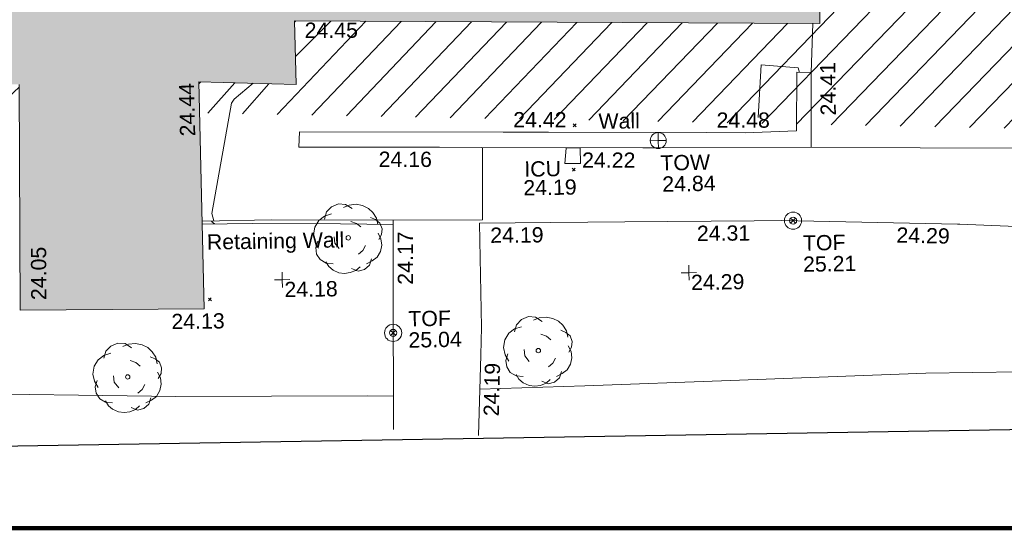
# Model space of a CAD drawing. Header units: millimetres. Extents: x -290717 to 520720, y -103372 to 287762.
# Tile 40 of 256: x -137254 to -113045, y -73821 to -61326. Entities that reach past the tile are written whole.
import ezdxf

# ---------------------------------------------------------------- set-up
doc = ezdxf.new("R2010")
doc.units = ezdxf.units.MM
doc.linetypes.add('IMPORT-UG_ELEC_STREET LIGHTING_QLB2 _2_', pattern=[2700, 1500, -300.0000000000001, 0, -250, 150, -300.0000000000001, 0, -200])
for name, color, linetype, lineweight, true_color in [('00__TOPO__TOP_OF_FENCE_SYMBOL', 7, 'Continuous', 9, 0x666666), ('00_TOPO_TOP_OF_WALL', 7, 'Continuous', 9, 0x666666), ('00_TOPO_TREE', 7, 'Continuous', 9, 0x666666), ('00_UAV_BUILDING_OUTLINE', 5, 'Continuous', 9, 0x0000ff), ('00_UAV_FENCE', 7, 'Continuous', 9, 0x264c2f), ('00_UAV_FOOTPATH', 7, 'Continuous', 9, 0xa50000), ('00_UAV_FORM_LINES', 7, 'Continuous', 9, 0x666666), ('00_UAV_LEVEL_SPOT', 7, 'Continuous', 9, 0x666666), ('00_UAV_SERV_IC', 5, 'Continuous', 9, 0x0000ff), ('00_UAV_TOP_OF_FENCE', 6, 'Continuous', 9, 0xff00ff), ('00_UAV_TOP_OF_WALL', 7, 'Continuous', 9, 0x666666), ('00_UAV_WALL', 7, 'Continuous', 9, 0x7c00a5), ('00_UAV_WALL_RETAINING', 7, 'Continuous', 9, 0x7c00a5), ('01_DTM_CONTOUR_MNR', 7, 'Continuous', 9, 0xa5a552), ('12333-PUM-2D-U-0001-C01 - Rev2_REVIT IMPORT_dwg', 7, 'Continuous', 9, 0x767676), ('A_RHA_Line', 7, 'Continuous', 9, 0x00a600), ('HATCHING', 4, 'Continuous', 9, 0x00ffff), ('PUM-SURVEY BOUNDARY_EXTENT', 190, 'Continuous', 25, 0x7f00ff)]:
    doc.layers.add(name, color=color, linetype=linetype, lineweight=lineweight, true_color=true_color)
for name, color, linetype, lineweight in [('00_UAV_SURFACE', 7, 'Continuous', 9), ('A_RHA_Detail', 7, 'Continuous', 9), ('GEN-TEXT', 7, 'Continuous', 9)]:
    doc.layers.add(name, color=color, linetype=linetype, lineweight=lineweight)
doc.styles.add('Swis721 Lt BT_2', font='swissl.ttf', dxfattribs={"height": 375})

# ---------------------------------------------------------------- blocks, each defined once
blk = doc.blocks.new('12333-PUM-2D-U-0001-C01 - Rev2_REVIT IMPORT_dwg_MSL_Node_LineworkTOF-2077248-Site Location Plan Existing')
at = {"layer": '00__TOPO__TOP_OF_FENCE_SYMBOL', "color": 254, "true_color": 0xcccccc, "flags": 128}
for points in [[(165.3591892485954, 165.3591892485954), (0, 0), (-165.3591892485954, 165.3591892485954)], [(165.3591892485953, -165.3591892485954), (0, 0), (-165.3591892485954, -165.3591892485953)]]:
    blk.add_lwpolyline(points, dxfattribs=at)
at = {"layer": '00__TOPO__TOP_OF_FENCE_SYMBOL', "color": 254, "true_color": 0xcccccc}
for radius in [562.5594001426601, 233.853208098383]:
    blk.add_circle((0, 0), radius, dxfattribs=at)
blk = doc.blocks.new('12333-PUM-2D-U-0001-C01 - Rev2_REVIT IMPORT_dwg_CONIFEROUS_TREE-2077251-Site Location Plan Existing')
at = {"layer": '00_TOPO_TREE', "color": 254, "true_color": 0xcccccc, "flags": 128}
for points in [[(-1889.403682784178, 1545.875740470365), (-1717.639711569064, 2118.422311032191), (-1316.857112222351, 2519.204910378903), (-744.3105416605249, 2748.223538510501), (-171.763971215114, 2690.968881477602), (343.5279423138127, 2347.440939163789)], [(-343.5279423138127, 2461.950253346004), (114.5093140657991, 2633.714224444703), (687.0558846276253, 2690.968881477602), (1202.347798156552, 2576.459567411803), (1660.385054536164, 2347.440939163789), (2003.912996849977, 2003.912996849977), (2290.18628213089, 1545.875740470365), (2404.695596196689, 1030.583826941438)], [(-2404.695596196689, -801.5651986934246), (-2690.968881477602, -286.2732852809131), (-2805.478195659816, 286.2732852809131), (-2690.968881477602, 916.0745128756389), (-2347.440939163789, 1431.36642628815), (-1889.403682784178, 1774.894368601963), (-1316.857112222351, 1946.658339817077)], [(1832.149025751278, 1603.130397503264), (2232.93162509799, 1431.36642628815), (2576.459567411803, 1145.093141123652), (2748.223538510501, 687.0558846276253), (2690.968881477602, 229.0186282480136), (2461.950253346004, -171.763971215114)], [(229.0186282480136, 1316.857112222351), (687.0558846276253, 1145.093141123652), (1030.583826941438, 858.8198558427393)], [(-744.3105416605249, -858.8198558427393), (-1087.838483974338, -400.7825993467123), (-1145.093141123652, 114.5093140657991)], [(2404.695596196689, 343.5279423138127), (2633.714224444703, -114.5093140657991), (2690.968881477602, -629.8012275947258), (2576.459567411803, -1145.093141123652), (2290.18628213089, -1603.130397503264), (1889.403682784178, -1889.403682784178), (1431.36642628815, -2118.422311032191)], [(-1259.602455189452, -2061.167653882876), (-1832.149025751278, -2003.912996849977), (-2290.18628213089, -1717.639711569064), (-2576.459567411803, -1259.602455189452), (-2633.714224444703, -744.3105416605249), (-2461.950253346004, -229.0186282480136)], [(1374.111769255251, -629.8012275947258), (1145.093141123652, -1030.583826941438), (801.5651986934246, -1316.857112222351)], [(916.0745128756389, -2347.440939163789), (572.5465705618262, -2633.714224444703), (114.5093140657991, -2805.478195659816), (-343.5279423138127, -2862.732852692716), (-801.5651986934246, -2805.478195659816), (-1259.602455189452, -2576.459567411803), (-1603.130397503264, -2290.18628213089), (-1832.149025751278, -1889.403682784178)], [(1832.149025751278, -1717.639711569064), (1660.385054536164, -2232.93162509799), (1259.602455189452, -2576.459567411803), (744.3105416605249, -2690.968881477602), (229.0186282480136, -2461.950253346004)]]:
    blk.add_lwpolyline(points, dxfattribs=at)
at = {"layer": '00_TOPO_TREE', "color": 254, "true_color": 0xcccccc}
blk.add_circle((0, 0), 176.6246020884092, dxfattribs=at)
blk = doc.blocks.new('12333-PUM-2D-U-0001-C01 - Rev2_REVIT IMPORT_dwg_TOW-2077249-Site Location Plan Existing')
at = {"layer": '00_TOPO_TOP_OF_WALL', "color": 254, "true_color": 0xcccccc, "flags": 128}
for points in [[(0, 525.0554400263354), (0, 0), (-525.0554401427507, 0)], [(525.0554401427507, 0), (0, 0), (0, -525.0554400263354)]]:
    blk.add_lwpolyline(points, dxfattribs=at)
at = {"layer": '00_TOPO_TOP_OF_WALL', "color": 254, "true_color": 0xcccccc}
blk.add_circle((0, 0), 525.0554401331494, dxfattribs=at)
blk = doc.blocks.new('12333-PUM-2D-U-0001-C01 - Rev2_REVIT IMPORT_dwg_UAV-2077255-Site Location Plan Existing')
at = {"layer": '00_UAV_LEVEL_SPOT', "color": 254, "true_color": 0xcccccc, "flags": 128}
for points in [[(0, -500.0000000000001), (0, 0), (-500.0000000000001, 0)], [(500.0000000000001, 0), (0, 0), (0, 500.0000000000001)]]:
    blk.add_lwpolyline(points, dxfattribs=at)
blk = doc.blocks.new('12333-PUM-2D-U-0001-C01 - Rev2_REVIT IMPORT_dwg_MGS62954_T2_Galway_ITM_3d_Rev1-2077680-Site Location Plan Existing')
at = {"layer": '00_UAV_FENCE', "color": 254, "true_color": 0xcccccc, "flags": 128}
for points in [[(533772666.3091382, 725486270.4977157), (533772722.3091383, 725489868.4977158), (533772747.6180897, 725491269.5289546), (533772750.3091383, 725491418.497716), (533769771.6666161, 725491475.0353674), (533768054.3686119, 725491477.4057969)], [(533792969.9508617, 725487365.9140363), (533793271.6956159, 725490686.6043695), (533791614.9207473, 725490783.936353), (533786678.9508617, 725491073.9140364), (533786623.4746507, 725491076.0443227), (533782303.9508618, 725491241.9140362), (533781627.3099793, 725491247.4582114), (533778449.3091382, 725491273.4977158), (533776629.5260146, 725491288.7472951), (533774869.3091384, 725491303.4977158), (533774876.3091384, 725488752.4977158), (533774846.0937099, 725488064.5156528), (533774759.3091382, 725486088.4977158)]]:
    blk.add_lwpolyline(points, dxfattribs=at)
at = {"layer": '00_UAV_FOOTPATH', "color": 254, "true_color": 0xcccccc, "flags": 128}
blk.add_lwpolyline([(533783056.3091382, 725493033.497716), (533785738.9508616, 725492965.9140362), (533788054.9948812, 725492922.5424254), (533788675.9508617, 725492910.9140362), (533791904.9508619, 725492852.9140362), (533793053.9174744, 725492830.2664433), (533795506.9508616, 725492781.914036), (533796608.9508617, 725492775.9140362), (533798052.9682388, 725492765.1887214), (533798089.9508617, 725492764.9140362), (533799595.9508618, 725492740.9140363), (533800797.6456136, 725492723.058245)], dxfattribs=at)
at = {"layer": '00_UAV_FORM_LINES', "color": 254, "true_color": 0xcccccc, "flags": 128}
for points in [[(533772679.1379178, 725487094.746797), (533772040.5655002, 725487108.5845001), (533767332.5655001, 725487174.5845), (533761340.5655, 725487366.5845002), (533760227.7905725, 725487421.4535114)], [(533792969.9508617, 725487365.9140363), (533790401.5655001, 725487411.5845001), (533785784.5655, 725487430.5845001), (533780975.5655, 725487336.5845001), (533777395.5655, 725487261.5845), (533774809.210571, 725487224.7149532)]]:
    blk.add_lwpolyline(points, dxfattribs=at)
at = {"layer": '00_UAV_SERV_IC', "color": 254, "true_color": 0xcccccc}
for p, q in [((533777037.6, 725493113.4000002), (533776999.5000001, 725492732.4)), ((533777037.6, 725493113.4000002), (533777380.5, 725493113.4000002)), ((533777380.5, 725493113.4000002), (533777380.5, 725492732.4)), ((533776999.5000001, 725492732.4), (533777380.5, 725492732.4))]:
    blk.add_line(p, q, dxfattribs=at)
at = {"layer": '00_UAV_SURFACE', "color": 254, "true_color": 0xcccccc}
blk.add_line((533783088.3091384, 725494865.4977157), (533783154.6387956, 725496064.4396698), dxfattribs=at)
at = {"layer": '00_UAV_SURFACE', "color": 254, "true_color": 0xcccccc, "flags": 128}
blk.add_lwpolyline([(533774980.6131023, 725493166.9609976), (533774946.3091382, 725491384.4977155), (533772750.3091383, 725491418.4977157)], dxfattribs=at)
at = {"layer": '00_UAV_WALL', "color": 254, "true_color": 0xcccccc, "flags": 128}
blk.add_lwpolyline([(533770491.3091383, 725493626.497716), (533775490.3873774, 725493530.8802313), (533776608.3091382, 725493509.4977158), (533780489.1009632, 725493433.2463769), (533781443.3091382, 725493414.4977157), (533782704.3091382, 725493434.4977157), (533782738.3091382, 725494875.4977157), (533783088.3091382, 725494865.4977157), (533783071.3263541, 725493893.2333239), (533783056.3091382, 725493033.497716), (533779328.3091382, 725493081.4977157), (533778921.4845143, 725493089.4947255), (533774953.3091382, 725493167.4977157), (533773923.4287758, 725493187.4865716), (533772686.3091382, 725493211.4977157), (533770467.2348796, 725493251.1515591)], close=True, dxfattribs=at)
at = {"layer": '00_UAV_WALL_RETAINING', "color": 254, "true_color": 0xcccccc, "flags": 128}
blk.add_lwpolyline([(533768054.7628027, 725491403.7189353), (533769281.3091384, 725491393.4977157), (533771456.1368097, 725491345.9713746), (533772748.3153031, 725491308.1247013)], dxfattribs=at)
at = {"layer": '01_DTM_CONTOUR_MNR', "color": 254, "true_color": 0xcccccc, "flags": 128}
for points in [[(533781769.8704082, 725493783.0073078), (533781863.5960453, 725495078.5719353), (533782776.2825563, 725494984.4229668), (533782801.432228, 725494873.6941988)], [(533769369.5148022, 725494839.6037039), (533768898.5673051, 725494454.9467442), (533768830.5089353, 725494363.2346737), (533768296.454455, 725491660.2580105), (533768340, 725491480), (533768285.5590062, 725491462.7639753), (533768360, 725491400), (533768054.7860954, 725491399.3647994)]]:
    blk.add_lwpolyline(points, dxfattribs=at)
for name, p, xscale, yscale, zscale in [('12333-PUM-2D-U-0001-C01 - Rev2_REVIT IMPORT_dwg_TOW-2077249-Site Location Plan Existing', (533779301.9110476, 725493258.5517446), 0.375, 0.375, 0.375), ('12333-PUM-2D-U-0001-C01 - Rev2_REVIT IMPORT_dwg_CONIFEROUS_TREE-2077251-Site Location Plan Existing', (533771641.3091382, 725491001.4977158), 0.3048, 0.3048, 0.3048), ('12333-PUM-2D-U-0001-C01 - Rev2_REVIT IMPORT_dwg_MSL_Node_LineworkTOF-2077248-Site Location Plan Existing', (533782582.8815251, 725491233.782779), 0.375, 0.375, 0.375), ('12333-PUM-2D-U-0001-C01 - Rev2_REVIT IMPORT_dwg_UAV-2077255-Site Location Plan Existing', (533770000.0000001, 725490000), 0.375, 0.375, 0.375), ('12333-PUM-2D-U-0001-C01 - Rev2_REVIT IMPORT_dwg_UAV-2077255-Site Location Plan Existing', (533780000.0000001, 725490000), 0.375, 0.375, 0.375), ('12333-PUM-2D-U-0001-C01 - Rev2_REVIT IMPORT_dwg_MSL_Node_LineworkTOF-2077248-Site Location Plan Existing', (533772702.2398664, 725488647.2811229), 0.375, 0.375, 0.375), ('12333-PUM-2D-U-0001-C01 - Rev2_REVIT IMPORT_dwg_CONIFEROUS_TREE-2077251-Site Location Plan Existing', (533776264.9508618, 725488150.9140362), 0.3048, 0.3048, 0.3048), ('12333-PUM-2D-U-0001-C01 - Rev2_REVIT IMPORT_dwg_CONIFEROUS_TREE-2077251-Site Location Plan Existing', (533766158.9110476, 725487678.5517446), 0.3048, 0.3048, 0.3048)]:
    blk.add_blockref(name, p, dxfattribs=dict(xscale=xscale, yscale=yscale, zscale=zscale))
at = {"layer": '00_UAV_BUILDING_OUTLINE', "color": 251, "true_color": 0x666666, "char_height": 375, "width": 1495.902363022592, "attachment_point": 1, "line_spacing_factor": 1.005061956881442, "style": 'Swis721 Lt BT_2'}
for s, insert, rotation in [('24.45', (533770659.9324601, 725496308.2696213), 359.02360290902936), ('24.44', (533767547.9783331, 725493562.3664211), 90.30650325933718), ('24.05', (533763818.4897785, 725489607.555031), 89.31806260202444), ('24.13', (533767256.6357743, 725489208.7390537), 359.86685015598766)]:
    blk.add_mtext(s, dxfattribs=dict(at, insert=insert, rotation=rotation))
at = {"layer": '00_UAV_FENCE', "color": 251, "true_color": 0x666666, "char_height": 375, "width": 1495.902363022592, "attachment_point": 1, "line_spacing_factor": 1.005061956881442, "style": 'Swis721 Lt BT_2'}
for s, insert, rotation in [('24.19', (533775134.5213776, 725491192.3768154), 359.5198790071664), ('24.17', (533772838.7871252, 725489827.0057136), 89.25353707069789), ('24.31', (533780214.8052686, 725491150.1335315), 359.5305475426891), ('24.29', (533785126.2519599, 725491024.5627891), 357.80092253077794), ('24.19', (533774889.3254488, 725486567.0320468), 87.48524735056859)]:
    blk.add_mtext(s, dxfattribs=dict(at, insert=insert, rotation=rotation))
at = {"layer": '00_UAV_LEVEL_SPOT', "char_height": 375, "width": 1495.902363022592, "attachment_point": 1, "line_spacing_factor": 1.005061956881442, "style": 'Swis721 Lt BT_2'}
for s, insert in [('24.18', (533770048.475159, 725489946.7845222)), ('24.29', (533780048.475159, 725489946.7845222))]:
    blk.add_mtext(s, dxfattribs=dict(at, insert=insert))
at = {"layer": '00_UAV_SERV_IC', "color": 251, "true_color": 0x666666, "char_height": 375, "attachment_point": 1, "line_spacing_factor": 1.005061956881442, "style": 'Swis721 Lt BT_2'}
for s, insert, width in [('ICU', (533775997.8009905, 725492801.2522839), 1021.012723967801), ('24.19', (533775966.1411318, 725492342.4940284), 1495.902363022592)]:
    blk.add_mtext(s, dxfattribs=dict(at, insert=insert, width=width))
at = {"layer": '00_UAV_TOP_OF_FENCE', "color": 251, "true_color": 0x666666, "char_height": 375, "attachment_point": 1, "line_spacing_factor": 1.005061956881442, "style": 'Swis721 Lt BT_2'}
for s, insert, width in [('TOF', (533782814.5909667, 725490866.5834048), 1163.479615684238), ('25.21', (533782809.3233778, 725490345.4304432), 1495.902363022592), ('TOF', (533773081.4728605, 725489174.210423), 1163.479615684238), ('25.04', (533773076.2052717, 725488653.0574614), 1495.902363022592)]:
    blk.add_mtext(s, dxfattribs=dict(at, insert=insert, width=width))
at = {"layer": '00_UAV_TOP_OF_WALL', "char_height": 375, "attachment_point": 1, "line_spacing_factor": 1.005061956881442, "style": 'Swis721 Lt BT_2'}
for s, insert, width in [('TOW', (533779344.9917732, 725492894.9309933), 1343.937678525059), ('24.84', (533779383.4862661, 725492375.5826089), 1495.902363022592)]:
    blk.add_mtext(s, dxfattribs=dict(at, insert=insert, width=width))
at = {"layer": '00_UAV_WALL', "color": 251, "true_color": 0x666666, "char_height": 375, "attachment_point": 1, "line_spacing_factor": 1.005061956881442, "style": 'Swis721 Lt BT_2'}
for s, insert, width, rotation in [('24.41', (533783305.7038425, 725493802.2590321), 1495.902363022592, 89.63796753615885), ('24.42', (533775749.8121957, 725494021.2383945), 1495.902363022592, 358.9042359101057), ('Wall', (533777842.1526699, 725493948.5573037), 1130.237340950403, 359.52677976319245), ('24.48', (533780747.9889749, 725493923.8881629), 1495.902363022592, 358.96694082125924), ('24.16', (533772424.3880969, 725493107.1569195), 1495.902363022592, 358.8880909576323), ('24.22', (533777426.0468159, 725492999.5351949), 1495.902363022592, 358.8738737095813)]:
    blk.add_mtext(s, dxfattribs=dict(at, insert=insert, width=width, rotation=rotation))
at = {"layer": '00_UAV_WALL_RETAINING', "color": 251, "true_color": 0x666666, "insert": (533768162.2591556, 725491147.6519209), "char_height": 375, "width": 3832.359387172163, "attachment_point": 1, "rotation": 359.9471825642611, "line_spacing_factor": 1.005061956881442, "style": 'Swis721 Lt BT_2'}
blk.add_mtext('Retaining Wall', dxfattribs=at)
blk = doc.blocks.new('12333-PUM-2D-U-0001-C01 - Rev2_REVIT IMPORT_dwg-1620468-Site Location Plan Existing')
at = {"layer": 'HATCHING', "true_color": 0xaaffff}
h = blk.add_hatch(dxfattribs=at)
h.set_pattern_fill('FP_16', color=131, style=0, pattern_type=2)
h.set_pattern_definition([(45, (-537532529.603, -725615860.767), (-441.9417382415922, 441.9417382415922), [])])
h.paths.add_polyline_path([(234369.3064911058, -125658.933808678), (234446.6599045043, -122988.9117227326), (179388.3096446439, -122003.5679794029), (179363.697837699, -123640.9009863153), (206293.8363412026, -124628.9075685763), (206290.5501528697, -124569.7561786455), (206938.2501529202, -124569.7561786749), (206947.4397098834, -124652.8868151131), (228961.8759336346, -125460.5472692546)])
h.paths.add_polyline_path([(174907.5235319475, -123477.4139123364), (174933.30964469, -121891.5679794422), (173702.3096445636, -121877.5679794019), (173651.6077027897, -123431.3371680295), (174905.6298136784, -123477.3444360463)])
h.paths.add_polyline_path([(159721.5473281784, -122920.2743920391), (159904.4517912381, -111903.0328667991), (158563.2467851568, -111879.2436715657), (158589.0357870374, -109772.8185664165), (158373.925399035, -109775.6867047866), (158370.3491470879, -109980.5700416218), (155694.9248368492, -109935.2903896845), (155692.2158924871, -109709.7195192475), (155494.3143352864, -109721.1920731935), (155485.028390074, -109936.3912852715), (152807.4510505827, -109884.8893472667), (152795.3959974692, -109655.224887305), (152583.1537481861, -109660.9611641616), (152592.3323282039, -109881.1344360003), (149925.833717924, -109814.5441086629), (149912.9167954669, -109603.598394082), (149694.9003951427, -109605.0531130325), (149691.1019497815, -109814.776538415), (147017.0765653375, -109763.7715637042), (147021.8331777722, -109560.576316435), (146818.1953435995, -109554.8400395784), (146814.5737411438, -109762.321505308), (144110.6318125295, -109713.0393818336), (144114.4568605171, -109486.0507021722), (143925.6776563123, -109487.4387839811), (143931.4139329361, -110115.5611180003), (142484.0399683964, -110116.1256450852), (142244.9157206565, -119793.7719020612), (129330.9157207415, -119500.771902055), (129347.2801039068, -121063.1336257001), (126956.4061628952, -120953.7411768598), (126960.4964415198, -121718.3446688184), (159714.9884226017, -122920.0337604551)])
h.paths.add_polyline_path([(122525.9895288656, -121555.6525230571), (122533.2801054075, -120943.1336255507), (89020.5107931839, -120326.4114061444), (121594.2501528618, -121521.4690881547), (121600.9005325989, -121140.7561786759), (121937.150152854, -121140.7561786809), (121930.4997731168, -121521.7561786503), (121609.1773599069, -121522.0167340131), (122522.5907248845, -121555.5278285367)])
h.paths.add_polyline_path([(150931.2501529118, -118397.5561786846), (150784.3126787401, -118238.6011476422), (150969.3501528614, -118016.5561786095), (151150.1291055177, -118251.6368768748)])
h.paths.add_polyline_path([(144835.2501528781, -115197.1561786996), (144568.5501528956, -115044.7561786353), (144682.8501528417, -114816.1561787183), (144987.650152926, -114892.3561785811), (144908.4833746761, -115050.6897350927)])
at = {"layer": 'GEN-TEXT', "color": 253, "true_color": 0xaaaaaa}
for p, q in [((136140.9948138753, -122220.7115177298), (136211.7054919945, -122150.0008396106)), ((136211.7054919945, -122220.7115177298), (136140.9948138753, -122150.0008396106)), ((136098.9948138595, -123307.7115176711), (136169.7054919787, -123237.0008395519)), ((136169.7054919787, -123307.7115176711), (136098.9948138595, -123237.0008395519)), ((127097.994813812, -126341.7115177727), (127168.7054919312, -126271.0008396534)), ((127168.7054919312, -126341.7115177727), (127097.994813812, -126271.0008396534))]:
    blk.add_line(p, q, dxfattribs=at)
at = {"layer": 'PUM-SURVEY BOUNDARY_EXTENT', "color": 201, "true_color": 0xd4aaff, "flags": 128}
blk.add_lwpolyline([(-24883.42964901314, -123070.5948371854), (-2098.168207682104, -126030.8676029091), (83005.28964062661, -129779.41669093), (238850.3501530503, -129934.3561786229), (251950.3366529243, -124072.3501786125), (259236.899652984, -119988.3421786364)], dxfattribs=at)
blk.add_blockref('12333-PUM-2D-U-0001-C01 - Rev2_REVIT IMPORT_dwg_MGS62954_T2_Galway_ITM_3d_Rev1-2077680-Site Location Plan Existing', (-533641079.6498471, -725615854.3561786))

msp = doc.modelspace()

# ---------------------------------------------------------------- hatches: boundary and pattern name
at = {"layer": 'A_RHA_Detail', "true_color": 0xc0c0c0}
h = msp.add_hatch(color=9, dxfattribs=at)
h.paths.add_polyline_path([(-80880.60083898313, -68502.79057078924), (-80400.86592458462, -68483.4150911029), (-80400.86592458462, -62984.64684182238), (-24474.85765180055, -63009.32043784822), (-24456.14471274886, -50840.30023854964), (-36622.55041054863, -50831.65104346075), (-36622.5504104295, -44228.57792609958), (-50959.05265825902, -44213.68205212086), (-50959.05265825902, -42573.78171509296), (-54563.93258049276, -42571.21897729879), (-54565.69773355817, -45054.17447471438), (-92408.82109324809, -45027.27149617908), (-92411.78875845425, -49201.74309219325), (-100061.9988811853, -49201.74309219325), (-100052.221444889, -64852.82557835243), (-86120.90825231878, -64852.82557835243), (-86092.16626519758, -62957.90041523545), (-84861.10047611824, -62957.90041520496), (-84854.79054275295, -68240.10973718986), (-80870.60226895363, -68240.10973718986)])
h.paths.add_polyline_path([(-137238.9269955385, -68461.93840922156), (-132719.7426408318, -68433.06336920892), (-132847.0731201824, -62850.0428228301), (-130454.6837966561, -62916.63108081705), (-130498.2830220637, -61355.8539363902), (-117581.136331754, -61423.42893434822), (-117492.3908565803, -49183.91309186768), (-125136.5200282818, -49178.47881939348), (-125133.5727033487, -45032.61887132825), (-163007.1824077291, -45005.69421944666), (-163007.1824077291, -44090.29634113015), (-163123.8521375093, -44090.21339942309), (-163122.6389897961, -42383.751842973), (-166563.8543420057, -42383.75184295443), (-166565.0349082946, -44044.3982420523), (-193158.4656786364, -44025.49275802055), (-193195.152889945, -62863.6565097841), (-137269.7106414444, -62916.63108078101), (-137254.3708868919, -65679.90523788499)])
h.paths.add_polyline_path([(120310.9497607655, -32334.2823016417), (120312.4652266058, -31610.73011961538), (133451.2244789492, -31638.24899384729), (133469.2230092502, -19717.98315777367), (121295.7536929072, -19692.48606427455), (121319.8434528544, -8190.941560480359), (112277.0825929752, -8172.001674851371), (112263.1769726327, -14811.12345451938), (78285.85310969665, -14739.95861435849), (78292.82277619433, -8167.077575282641), (76545.55099677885, -8163.40371230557), (69355.76844230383, -8152.931592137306), (69353.66597202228, -9156.746357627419), (68372.60878942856, -9154.691552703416), (68372.60878942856, -13705.52853212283), (69333.72334743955, -13707.54156767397), (69325.07112544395, -16249.53369225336), (66623.4489111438, -16249.53369225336), (66619.79243932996, -17995.29925522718), (65989.07757491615, -17995.29925522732), (65985.44262769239, -19730.78799479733), (57152.23993372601, -19712.28702423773), (57127.42535098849, -31559.89461998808), (70277.87165423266, -31587.43801817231), (70277.87165428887, -32271.74147154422), (78263.96947906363, -32285.12944888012), (78266.62669288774, -31019.79372153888), (112335.8856506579, -31091.15111856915), (112335.8856506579, -32317.57330550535), (119781.4233959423, -32333.17321910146)])
h.paths.add_polyline_path([(7503.71740934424, -1791.43926322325), (15482.43097389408, -674.0213230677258), (15484.0826184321, 148.1327206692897), (56188.28042539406, 205.5276654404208), (56155.8432600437, 14338.31663138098), (18016.62665932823, 14236.4814953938), (17967.9025208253, 34313.18372075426), (21727.10644861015, 34324.06926249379), (21708.9097307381, 40608.10218319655), (18009.66447156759, 40608.10218325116), (17995.54603703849, 45483.75063445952), (9770.084212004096, 45420.63294734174), (3966.216019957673, 45443.14492469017), (3984.771235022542, 14176.56786831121), (1023.062455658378, 14176.56786840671), (-276.5134647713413, 14190.52623465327), (-231.6790044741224, 5976.811441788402), (-226.4491536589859, 193.7444677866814), (1220.250839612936, 179.5999159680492), (7477.609307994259, 143.2867556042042), (7488.638446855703, -674.0213230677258)])
h.paths.add_polyline_path([(77755.59663317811, 53.47451145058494), (77729.51881611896, 1699.844979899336), (94464.47132486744, 1659.976083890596), (94606.37913471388, 17991.39023626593), (88810.41901146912, 18015.03260816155), (88799.89418497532, 14436.74271609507), (69413.88950349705, 14457.87738898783), (69377.35724448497, 99.62816357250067), (70760.85642036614, 92.0068082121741)])
h.paths.add_polyline_path([(61252.12079698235, 46453.95617369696), (105774.7348988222, 46472.68783510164), (105768.2642197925, 61852.61234310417), (92285.13876306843, 61852.61234310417), (92308.59670397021, 65784.30757142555), (96107.46680002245, 65767.6044524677), (96059.6808111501, 75209.20847378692), (101084.8427276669, 75071.88872768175), (104988.0046543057, 74765.36560410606), (108403.6894220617, 74363.84089439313), (112009.2703903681, 73787.25420864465), (115645.3524814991, 73049.69667210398), (116890.8108050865, 72761.69136255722), (120208.9929832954, 71893.18353872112), (120865.241739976, 71703.68487155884), (124135.6329505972, 70669.67317909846), (127435.6253142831, 69480.50055823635), (127820.4368655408, 69394.93141813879), (128274.3081769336, 69331.69585757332), (128731.879114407, 69306.66104520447), (129189.9401456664, 69320.00258265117), (129645.2782985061, 69371.62688830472), (130094.6997111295, 69461.17185607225), (130535.0520071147, 69588.00939078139), (130963.2464342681, 69751.2498188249), (131376.279516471, 69949.74812593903), (131771.254123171, 70182.11198906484), (132162.5575600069, 70460.54046602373), (132496.0921582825, 70741.69081117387), (132820.8713676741, 71064.98072578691), (133117.4593294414, 71414.31364276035), (133383.77568926, 71787.23923958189), (133616.5473239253, 72178.53728446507), (133817.1647262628, 72590.54524901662), (133982.6025969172, 73017.89547517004), (134111.7005086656, 73457.59040804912), (134203.5529320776, 73906.545904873), (134257.5155882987, 74361.61286220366), (134272.5462649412, 74819.59931534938), (134250.5259874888, 75277.29281749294), (134189.6227572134, 75731.48297750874), (134090.9274700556, 76178.98397761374), (133955.1324028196, 76616.65691996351), (133783.1900598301, 77041.4318434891), (133576.3064937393, 77450.3292564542), (133335.9328436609, 77840.48103831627), (133063.7551572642, 78209.15055536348), (132761.6825665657, 78553.75185442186), (132431.8338935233, 78871.86780505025), (132076.5227904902, 79161.26705200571), (131698.2415079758, 79419.91966864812), (131299.6434187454, 79646.01139199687), (131093.5942456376, 79746.34209763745), (132146.0467355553, 83110.22226149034), (122787.763295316, 86282.54285521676), (121604.3555410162, 82800.35918872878), (117095.9864226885, 83870.84033788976), (116841.9598400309, 83526.35449576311), (116120.5435466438, 91221.9361197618), (110237.7341284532, 91274.27491024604), (110194.3680786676, 90435.39030217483), (104988.0046543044, 90486.49901569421), (104973.2761846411, 94309.82427956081), (103746.1314668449, 94309.82427962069), (103839.9937121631, 122852.1474272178), (96365.09202303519, 122931.9599471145), (96350.3400238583, 123952.416858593), (104555.5505249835, 123902.1925258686), (104607.3234457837, 120248.5396157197), (125502.5015002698, 120134.193340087), (125662.0200253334, 137657.3796883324), (114479.5865733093, 137699.2256881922), (114382.3062641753, 129149.9458158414), (104644.1590035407, 129187.997507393), (104577.9931702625, 126217.3903165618), (101184.4926405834, 126159.1566967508), (101264.6166812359, 135959.2655565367), (89967.23177303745, 135988.8856164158), (89927.63362986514, 125823.6463181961), (93630.53562299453, 125840.7948842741), (93580.6568888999, 122931.9599471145), (88697.38835373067, 122904.7310127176), (88679.38989541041, 95739.0914377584), (86378.25848993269, 95739.0914377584), (86378.18187189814, 96178.10083375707), (83279.5074328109, 96200.92083330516), (83273.62493422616, 95735.74732136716), (70169.67509616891, 95733.22421950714), (70166.2684274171, 96272.07409350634), (66674.99731291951, 96257.14073659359), (66654.74538556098, 95755.71092140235), (65784.77231076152, 95755.71092140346), (65887.65094981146, 117470.6305650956), (53473.34271625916, 117487.9046429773), (53434.44066306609, 98570.4634906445), (40649.41626913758, 98570.46349066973), (40610.16711556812, 94406.01479082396), (38853.82372865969, 94410.36303444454), (38848.65589191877, 89463.65332732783), (40612.46601909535, 89518.45976927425), (40665.38257359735, 86257.73741131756), (38372.19584673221, 86305.7230928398), (38369.79373532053, 76901.0507917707), (50937.95125076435, 76944.40198877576), (50922.88567283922, 74598.78180893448), (56484.90611318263, 74588.85093774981), (56484.9061131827, 75194.85181998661), (92465.40372273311, 75233.02581663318), (92645.92783659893, 71766.64845097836), (89810.5550181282, 69362.83965827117), (85313.16173971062, 69360.94750424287), (85313.16173971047, 66907.40508090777), (75210.14498260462, 66903.15451592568), (75210.14498260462, 63815.70944554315), (70819.40014306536, 63815.70999204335), (70819.21601502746, 64253.35708063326), (69456.8341568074, 64253.35708063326), (69455.71957374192, 66901.99623168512), (61303.3285675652, 66898.56680686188), (61304.56054652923, 63970.32021231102), (70500.41048205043, 63970.32021223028), (70500.40885431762, 61852.59006210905), (61245.64388480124, 61848.69637492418), (61252.12079698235, 46455.07044720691)])
h.paths.add_polyline_path([(-17153.16561239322, 48569.32684293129), (-17153.16561227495, 60770.38083690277), (-29362.88357762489, 60774.7042869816), (-29362.88357762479, 67399.20394583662), (-43507.25361058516, 67405.01911302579), (-43488.53133082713, 69093.07334179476), (-45766.41866234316, 69109.32868391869), (-45794.34620035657, 67405.01911302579), (-47272.11273197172, 67404.21245453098), (-47272.44887636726, 66454.91798912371), (-86004.56386335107, 66468.6329952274), (-86006.66970790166, 60521.58362724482), (-92662.8772251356, 60521.58362724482), (-92666.53762789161, 50184.35611936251), (-79752.016597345, 50179.78302554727), (-79752.016597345, 48591.49323813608), (-17157.71631240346, 48569.32845421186)])
h.paths.add_polyline_path([(-201056.4185879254, 48628.75479108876), (-138377.9751621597, 48634.64535782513), (-138377.9751621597, 50133.28202330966), (-125467.710581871, 50134.49533928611), (-125468.6909603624, 60566.19036866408), (-132186.8595615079, 60565.86652591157), (-132187.4203588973, 66533.01978768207), (-170643.3098734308, 66805.61809689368), (-170643.3098732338, 67738.78475851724), (-200340.0100486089, 67488.93693767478), (-200348.7175167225, 60827.7802510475), (-201057.5650552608, 60827.71357562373), (-201056.6510294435, 51102.0431337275)])
h.paths.add_polyline_path([(-240051.5126725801, 54769.1949116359), (-239444.4902595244, 54811.10754483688), (-239186.5396225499, 54841.92927608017), (-238764.8191578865, 54940.98166103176), (-238382.4735933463, 55122.46891391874), (-237990.3402229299, 55354.87497237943), (-237269.2031026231, 55936.21514997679), (-237030.2712443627, 56228.66101920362), (-236793.0039600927, 56569.31473977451), (-236554.5880579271, 57004.26389721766), (-236432.7219585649, 57267.46508911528), (-236300.0815274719, 57753.26239002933), (-236250.7285154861, 58017.17885687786), (-236235.6490610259, 58516.21786795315), (-236233.2538430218, 58987.85640057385), (-236213.702979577, 59823.48083772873), (-236363.8287856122, 59820.8603820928), (-236634.0279869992, 60698.06075831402), (-236391.9547756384, 61432.1972634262), (-236225.4740089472, 61435.10319604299), (-236201.6036570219, 62637.68779599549), (-232563.5271750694, 62639.28734435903), (-232563.5271750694, 63049.03842407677), (-232732.1945866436, 63049.15302221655), (-232860.1521278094, 63457.9589027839), (-232731.6068089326, 63914.24862701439), (-232560.8209657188, 63914.24862701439), (-232521.9864006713, 70597.99604498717), (-240628.6947850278, 70598.85496274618), (-240629.7923196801, 72350.98321581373), (-246412.6011213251, 72347.36085937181), (-246412.6011213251, 70616.45923939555), (-254449.5805725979, 70618.60952619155), (-254454.637144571, 70754.06491724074), (-254469.7140363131, 73191.6627625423), (-263883.2532625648, 73267.83063692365), (-263902.4181505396, 68260.74348557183), (-263714.8217520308, 68259.82096576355), (-263552.9672900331, 67819.6543439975), (-263719.0883117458, 67392.20684197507), (-263913.629869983, 67392.20684288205), (-263956.7001914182, 58633.76423459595), (-260181.1963171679, 58611.22607638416), (-260192.3146984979, 56354.25111578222), (-257184.684388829, 56339.46086010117), (-257213.4419958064, 57092.93866025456), (-257338.5163846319, 57093.27331227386), (-257471.0109295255, 57531.7457231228), (-257338.5163845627, 58062.22513700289), (-257203.4956297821, 58064.06881293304), (-257173.5751889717, 58598.54056827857), (-256478.2273617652, 58575.27357918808), (-256478.2273617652, 58788.51859477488), (-256013.0091299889, 58911.92701537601), (-255397.0786589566, 58780.99767608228), (-255397.0786664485, 58595.98242230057), (-243809.8853614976, 58585.92793205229), (-243805.3570672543, 58352.04527760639), (-243740.9394682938, 57884.52572396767), (-243619.083060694, 57421.84877501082), (-243424.3877541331, 56943.65915328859), (-243247.1437899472, 56608.24157716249), (-243003.0710577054, 56249.99021479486), (-242732.2093200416, 55932.75703086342), (-242371.7230179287, 55603.12658814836), (-242141.2551255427, 55424.88676771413), (-241804.9643038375, 55216.88439829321), (-241529.464082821, 55077.02869058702), (-241100.6275144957, 54917.18295005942), (-240836.2134980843, 54840.82833179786), (-240453.4486196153, 54788.6078413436), (-240203.3756532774, 54776.52967577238)])
h.paths.add_polyline_path([(40276.69022620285, 59895.3641775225), (40328.62676026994, 69196.9439153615), (36588.99968782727, 69217.82459101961), (36619.46637569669, 74674.25962431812), (32264.36460075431, 74687.02318924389), (32233.48293864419, 69156.26826309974), (11916.69390488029, 69269.70959690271), (11966.66200108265, 78218.75165977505), (29087.50901742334, 78123.15526811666), (29143.44567202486, 88141.13700481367), (15719.34879623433, 88216.09212957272), (15732.60379610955, 90589.99788900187), (4594.294101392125, 90652.19003492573), (4525.129359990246, 78265.12250452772), (10096.76365550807, 78234.01258734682), (10077.43887221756, 74773.03821913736), (4547.641142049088, 74803.91453678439), (4465.579974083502, 60107.16002351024), (19125.89094757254, 60025.30234268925), (19139.86249371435, 62527.53804648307), (31738.59196305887, 62457.19146407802), (31724.55430855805, 59943.11609818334), (38369.79364222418, 59906.01157297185)])
h.paths.add_polyline_path([(-246083.0241259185, 72334.29150213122), (-246083.0594797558, 72334.30275087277), (-246208.2905500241, 72334.29150213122)])
h.paths.add_polyline_path([(-114575.3004830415, 112178.0758696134), (-114575.3246436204, 112178.0758696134), (-114707.2752166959, 115801.5811617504)])
h.paths.add_polyline_path([(-154699.9178766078, 101760.4080976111), (-114382.0503338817, 101776.0542915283), (-114382.0503338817, 106926.936016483), (-113755.641395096, 106927.1791078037), (-113757.5507412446, 111847.2721532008), (-114431.6837526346, 111847.2721532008), (-114431.8098651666, 112178.075869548), (-114575.3004830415, 112178.0758696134), (-114578.9984943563, 121707.2390834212), (-123056.9849702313, 121707.2390834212), (-123068.8201032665, 156452.7036899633), (-119381.2340625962, 156454.1347343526), (-119381.2340625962, 160165.8603541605), (-115501.031452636, 160167.3661472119), (-115503.3750945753, 166206.5793118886), (-132411.7987151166, 166599.6604729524), (-132411.8243306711, 166665.6603411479), (-135275.0124468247, 166664.5489553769), (-135275.0124468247, 166628.1883102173), (-135911.3205077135, 166628.1944503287), (-135911.3479256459, 166352.1604668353), (-152521.1633846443, 166345.7145607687), (-152518.3680955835, 159142.6836790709), (-150699.3133726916, 159117.9265656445), (-150755.6690356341, 122560.6912032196), (-151059.2005266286, 122560.6912032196), (-151061.0981347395, 121302.4374931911), (-154138.3148337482, 121372.6012653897), (-154138.3148337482, 121865.183451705), (-154704.3888425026, 121867.2611370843), (-154688.5451973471, 119352.3937021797), (-154745.5933227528, 119352.3715636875), (-154745.5763474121, 118722.1532660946), (-160794.1544526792, 118748.744283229), (-160794.1544527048, 119410.5425977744), (-163852.1622693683, 119422.408321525), (-163855.0715294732, 118762.2003111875), (-167568.6765459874, 118778.5256058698), (-166634.6619849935, 124395.1277019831), (-166843.6206842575, 124471.2090400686), (-167568.6765459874, 124707.6250904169), (-168028.2173235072, 124841.3808643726), (-168630.5006276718, 124991.3056740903), (-169238.2056070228, 125117.4693074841), (-169850.3952285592, 125219.6772877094), (-170466.1255403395, 125297.7720169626), (-171089.1102599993, 125351.8553033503), (-171704.4065937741, 125381.1774254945), (-172325.0479971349, 125386.3595015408), (-172782.2248668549, 125374.5832363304), (-173401.7764236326, 125337.4554476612), (-174019.3926983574, 125276.0328036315), (-174634.1213722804, 125190.4100127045), (-175245.0145766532, 125080.7190996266), (-176047.1958093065, 124895.7675261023), (-176665.4852587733, 124724.7228134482), (-177045.3001228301, 124609.1129151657), (-177631.5127793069, 124405.2077276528), (-176665.4852586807, 118818.5158793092), (-177558.9402083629, 118822.4435769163), (-177662.2853368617, 125263.4341236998), (-176365.3912352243, 126542.9270807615), (-159462.2970490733, 126319.9103917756), (-157057.7396790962, 128609.0850976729), (-157060.6673204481, 136153.1661957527), (-158638.8016610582, 137740.2441626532), (-159352.3735831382, 137740.2441626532), (-161634.4140635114, 140201.1078539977), (-168727.9404946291, 140256.8191147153), (-171035.0401162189, 137942.884730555), (-174184.1459014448, 137942.884730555), (-176460.1168228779, 140292.2858551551), (-177341.68569345, 140292.285855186), (-177341.7114445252, 140358.4281613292), (-183428.5803825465, 140356.0660244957), (-185921.6385984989, 137917.4639097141), (-185921.6385985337, 131757.309115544), (-186906.8767412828, 131756.9267734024), (-187725.3914540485, 130809.9989183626), (-187724.0588902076, 127376.1828149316), (-186481.0281350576, 126304.557648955), (-186479.4846755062, 122327.2959175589), (-185176.2828158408, 121059.4673825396), (-180304.1129154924, 121059.4673825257), (-180304.1136492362, 118802.0484409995), (-193555.3706955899, 118802.0484409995), (-193555.3686998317, 133117.8341649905), (-192593.6442938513, 133118.2073819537), (-192593.6442938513, 134200.8158367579), (-192224.6284783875, 134200.9592041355), (-192225.5653014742, 136615.0101267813), (-192595.0012461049, 136615.0101267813), (-192595.4357332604, 137734.4745166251), (-193589.2709668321, 137734.4746851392), (-193589.2685988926, 147474.5705834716), (-193163.2062206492, 147492.8644728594), (-192606.8095195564, 147551.4951472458), (-192359.9383250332, 147589.5931622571), (-192199.8207947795, 147616.5827293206), (-191882.7548926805, 147682.9245600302), (-191568.5380071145, 147761.6632019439), (-191020.2573150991, 147932.4221712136), (-190950.5841382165, 147955.8263236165), (-190647.7999969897, 148070.951423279), (-190349.769078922, 148197.8750093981), (-190056.9509284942, 148336.4013817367), (-189769.7970512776, 148486.316942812), (-189375.4954991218, 148717.2624196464), (-189132.9060261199, 148873.2749095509), (-188867.5421091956, 149059.0543930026), (-188609.6764469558, 149255.1087866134), (-188354.9814056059, 149465.3525772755), (-188079.6339208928, 149713.8792482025), (-187884.9836199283, 149901.8220103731), (-187538.2510284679, 150274.4802367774), (-187446.2998447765, 150378.396083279), (-187241.3270201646, 150629.2310214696), (-187046.3599558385, 150887.9197697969), (-186861.699277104, 151154.0634500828), (-186546.1373636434, 151669.8298752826), (-186524.4196769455, 151707.063245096), (-163675.289831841, 151669.8298752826), (-163687.5843044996, 148134.0767945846), (-157303.6541541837, 148136.4921063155), (-157303.6541541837, 155759.9150161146), (-157557.4317586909, 155765.0384228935), (-157555.9168973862, 166678.0466575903), (-187009.2021991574, 166699.7464767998), (-187013.0952111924, 162054.4009359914), (-188707.1775469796, 162044.5925187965), (-188705.9961893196, 155021.5333641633), (-188737.9999316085, 154650.5326603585), (-188799.0133970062, 154283.1866125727), (-188857.2045401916, 154035.4341107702), (-188966.1106131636, 153679.3368924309), (-189102.6200311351, 153332.8820747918), (-189265.8911677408, 152998.2056672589), (-189454.9174010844, 152677.3710606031), (-189645.2484685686, 152421.322012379), (-189916.9563410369, 152104.2450531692), (-190212.7041973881, 151809.4634871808), (-190530.6686598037, 151538.7947475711), (-190868.889367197, 151293.9075915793), (-191225.2810786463, 151076.3118324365), (-191597.6465194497, 150887.3490190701), (-192092.8415776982, 150682.5621956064), (-192485.2937347, 150569.6612301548), (-192903.8930807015, 150482.2408890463), (-193187.215491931, 150440.8868273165), (-193594.1866364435, 150407.1257787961), (-193594.5953882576, 151459.989522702), (-205369.2399268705, 151455.4201248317), (-205354.452352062, 113350.0822379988), (-207187.1580384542, 113349.3709450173), (-207184.3024929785, 105991.0636522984), (-205312.8709512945, 105991.0636522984), (-205311.2365670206, 101769.6553082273), (-175488.645120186, 101781.2285901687), (-175488.645120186, 110889.6985621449), (-154703.462766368, 110897.5679794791), (-154700.5193329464, 103310.2697088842)])
h.paths.add_polyline_path([(193735.9435692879, 113047.8274775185), (208865.0938716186, 114991.026643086), (208976.1154122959, 114126.6471161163), (216447.8967330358, 115086.3281915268), (216038.7305308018, 118271.970241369), (232648.5073383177, 120405.3421627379), (233425.9936153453, 114352.0734369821), (240632.2017567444, 115277.6440986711), (239854.8412683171, 121329.9334728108), (256406.8682407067, 123455.8879629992), (257091.7572256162, 118089.1198988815), (264572.287122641, 119040.8180953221), (261877.8350554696, 138524.7609215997), (259178.7147038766, 138221.6086023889), (259197.3483654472, 137439.0084132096), (254686.1480587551, 136897.0007613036), (255412.6810205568, 131314.8303174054), (240852.7447965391, 129522.4514055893), (239771.0426540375, 137918.8519126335), (240649.582243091, 138010.1984551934), (240062.3063116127, 142776.6750342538), (239165.7694641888, 142685.0143484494), (237630.9646614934, 151018.3171733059), (266172.8791088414, 154560.7889781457), (271297.187694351, 142612.4006970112), (276531.7397502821, 144861.0987145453), (274941.5029779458, 148527.903728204), (302074.530765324, 160134.9084326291), (300215.9323773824, 164320.1841173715), (301528.161327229, 164907.0997990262), (300405.1237791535, 167477.8916353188), (299016.6944531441, 166945.7181825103), (295626.7488506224, 174518.7544287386), (294333.0289184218, 177537.1551681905), (287288.847594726, 174518.7544287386), (289427.6893504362, 169661.0163464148), (272956.7816584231, 162557.1203578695), (271943.2187786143, 164897.4305293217), (267016.3118217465, 162764.0369715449), (268502.3094164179, 159357.043014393), (265200.4029571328, 157946.4096681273), (226856.4166955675, 153146.7821791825), (227510.3041274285, 148852.0205335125), (228280.9873164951, 141179.0007484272), (227302.3544112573, 141050.2812999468), (227895.3788231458, 136433.1758633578), (228748.5501749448, 136523.8855003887), (229602.307730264, 128023.7667641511), (217691.2359889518, 126493.8999679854), (217642.3600127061, 126874.4332670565), (215138.5007311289, 126552.8357430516), (215194.9980427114, 126112.9650749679), (215015.6132225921, 126089.9247571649), (214840.967257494, 127449.6644606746), (192258.7012018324, 124549.1816390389), (193486.3576426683, 114991.026643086)])
h.paths.add_polyline_path([(-78076.24179098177, 117605.518872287), (-78076.23951907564, 117610.0871212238), (-78070.31812256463, 129485.733079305), (-74723.15926546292, 129478.3852560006), (-74723.15926546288, 125435.7860625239), (-48015.64546089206, 125380.0246061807), (-47996.55031653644, 135872.5822179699), (-61198.159180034, 135901.5630078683), (-74714.72264147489, 135923.5088764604), (-74723.62876031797, 131865.2975510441), (-78070.31812256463, 131872.6421692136), (-78062.97909490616, 149549.768943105), (-58292.26570494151, 149541.5607197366), (-58292.26570494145, 148946.2407608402), (-37707.70924049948, 148937.6946534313), (-37707.70924049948, 159740.0690313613), (-44148.26955758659, 159742.7429641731), (-44148.26955758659, 162961.3319175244), (-49829.95437586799, 162961.3319175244), (-49830.92144141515, 160632.0129326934), (-78494.0902662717, 160643.9130440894), (-78494.0902662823, 161615.1537737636), (-78739.22585210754, 161615.2555472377), (-78691.79195364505, 168187.9195488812), (-90844.5764503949, 168126.8149080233), (-90962.52567696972, 152686.7636278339), (-89064.97866810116, 152685.97582136), (-89079.54115383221, 117610.0871212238), (-78374.80210165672, 117605.6428258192)])
h.paths.add_polyline_path([(69254.82576126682, 129235.9722870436), (69259.97086178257, 136167.7892474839), (86068.0992678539, 136131.0235193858), (86008.66431381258, 164703.3084147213), (58789.63167882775, 164723.5115811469), (58789.63167882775, 170119.2062865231), (54460.16324890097, 170122.4198087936), (54457.21717773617, 166153.2792453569), (47042.21516498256, 166158.7829869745), (47041.10931533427, 164668.9097040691), (39173.27935198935, 164674.7495545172), (39172.83712618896, 164078.9539098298), (17014.87910992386, 164095.400525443), (17002.38841206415, 147267.1142245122), (12659.63471563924, 147267.1142245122), (12653.6008753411, 139137.9291796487), (17031.41608901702, 139134.6797717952), (17024.58791744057, 129935.3194463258), (39191.34773726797, 129918.8662983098), (39191.34773726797, 129258.2867272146), (69014.0340609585, 129236.1510132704)])
h.paths.add_polyline_path([(39265.62356917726, 139467.8223435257), (33050.91021530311, 139484.1586867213), (33087.56357182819, 153427.9220784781), (39277.60130890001, 153411.6505991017), (39277.60130890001, 152830.3127277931), (43058.29603858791, 152820.3745823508), (43024.83899408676, 140092.5601633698), (39267.2657899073, 140092.5601633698)])
h.paths.add_polyline_path([(1979.548949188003, 189123.2414339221), (18699.10403225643, 189180.0465563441), (18678.46874727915, 195253.6675675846), (24349.02704558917, 195272.9334349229), (24334.96888369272, 199550.7690689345), (28829.78348971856, 199566.0403168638), (28798.35772162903, 208815.6446465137), (24334.94961552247, 208806.1514042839), (24333.90624838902, 209113.2475694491), (16811.59093053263, 209087.6902915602), (16806.58456496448, 208843.590909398), (6772.293057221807, 208809.4991440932), (6797.166076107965, 201488.5780549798), (-8471.058649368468, 201436.7038403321), (-8471.058649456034, 200429.0172029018), (-11856.09020773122, 200417.5164702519), (-11823.72827012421, 190892.3684139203), (-7614.729360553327, 190904.9356358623), (-7614.729360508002, 190170.8290169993), (-4608.619189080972, 190169.2993656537), (-4608.238782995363, 190916.8832264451), (1973.379031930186, 190939.2444093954), (1977.122761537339, 189837.3456606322)])
h.paths.add_polyline_path([(-20506.2213294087, 190640.028646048), (-20122.28942212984, 206347.1214480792), (-41550.34215554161, 207015.255795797), (-41462.26177905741, 210449.6195896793), (-31391.41053375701, 210152.0276719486), (-31078.64493158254, 223862.574366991), (-44305.08575746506, 224230.797228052), (-44490.79956595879, 211865.5542346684), (-47510.12209651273, 211942.9901386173), (-47722.57925074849, 203659.0205615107), (-47076.06680551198, 203635.3001466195), (-47175.4684425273, 199531.9403872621), (-46801.21126120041, 199520.4703265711), (-46873.68175963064, 195478.589946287), (-44600.40472249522, 195425.25597799), (-44685.88459510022, 192243.2795180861), (-38073.99929110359, 192135.6564361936), (-38104.39995468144, 191126.9722513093), (-21537.79264469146, 190668.5723413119)])
h.paths.add_polyline_path([(16801.02360974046, 195961.5001375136), (9656.615133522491, 196015.1086064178), (9643.83815057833, 199513.9922857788), (11631.77992465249, 199485.8321209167), (11631.79209405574, 203322.2460457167), (16806.58456511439, 203391.4855727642), (16801.04077099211, 195984.4293109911)])
h.paths.add_polyline_path([(122084.9263243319, 200536.2570557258), (122088.180516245, 206386.1947929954), (125211.1061637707, 206386.1947929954), (125211.1162733, 206645.8932838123), (126202.709897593, 206645.8932838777), (126203.0204768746, 207041.0477229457), (130401.4034740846, 206979.0758390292), (130444.269112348, 209883.2802976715), (126202.8383602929, 209945.883203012), (126203.0204768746, 214624.1281189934), (127364.7919503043, 214624.1281189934), (127365.2106673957, 225380.2058570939), (126159.8599207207, 225380.2527798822), (126207.4133336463, 241475.3410923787), (119482.541129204, 241495.8747302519), (119479.204156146, 246182.0096278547), (109943.9121324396, 246175.219673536), (109953.2702600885, 233033.3814297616), (115000.5285021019, 233033.3814296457), (114999.5792924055, 208653.4991933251), (112026.3032629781, 208653.4991933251), (112024.3519988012, 200538.6764491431), (122024.6079402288, 200536.271559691)])
h.paths.add_polyline_path([(30087.05071628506, 200986.75440713), (38030.67179073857, 201028.6865661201), (38030.67179073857, 202922.9731661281), (38109.89531489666, 202923.3913649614), (38067.25569093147, 208827.6066631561), (38013.35839375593, 208827.667223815), (38012.38630312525, 209012.5383931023), (30044.90685988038, 208970.4802974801), (30060.65944993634, 205986.3119354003)])
h.paths.add_polyline_path([(195986.2599411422, 205661.5722736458), (202896.8751332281, 206052.0074670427), (202676.886254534, 209945.7611691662), (195766.2710618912, 209555.325975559)])
h.paths.add_polyline_path([(-91652.40581580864, 206392.6172135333), (-79454.24421187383, 206432.5105635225), (-79629.29258199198, 238245.6998510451), (-68904.21147484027, 238215.095164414), (-68918.56040493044, 246314.0782553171), (-68756.515268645, 246312.9061543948), (-68755.20581930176, 246638.9786699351), (-79620.07671794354, 246651.3624133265), (-79606.5628449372, 247343.5411849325), (-82154.50636787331, 247318.0695596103), (-82154.50636787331, 247488.1275895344), (-91640.64698348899, 247472.5371040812), (-91638.72040628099, 246846.4753752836), (-131470.3702759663, 246641.42150215), (-131470.3702759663, 250159.5419305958), (-142857.1087886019, 250176.7939677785), (-142864.0554935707, 246220.0701029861), (-165118.8027587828, 246272.3986783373), (-165040.0492656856, 253907.936045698), (-178677.4727934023, 253929.5079730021), (-178699.5521575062, 238176.7234097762), (-138599.3373496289, 238209.4781454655), (-138548.4479938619, 206627.5237025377), (-126646.6702863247, 206572.2299428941), (-126666.6805510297, 234825.8818836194), (-124962.7180531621, 234825.9534805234), (-124969.0241559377, 234688.4891474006), (-91595.61129713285, 234664.3133306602), (-91650.87307429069, 207155.5994723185)])
h.paths.add_polyline_path([(142123.7078306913, 209113.5383730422), (152768.4446292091, 209127.3137315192), (152745.2992288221, 227012.6338093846), (142100.5623961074, 226998.8584508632), (142121.8067345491, 210582.5602414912)])
h.paths.add_polyline_path([(168998.8561285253, 209274.9592350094), (169026.8416078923, 226860.3446541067), (161686.6780313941, 226876.6646907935), (161647.6783165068, 209291.3037608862), (168846.6177107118, 209275.2977201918)])
h.paths.add_polyline_path([(49761.46820716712, 218476.567809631), (49794.00484362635, 223316.1680811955), (41274.07755979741, 223363.4010619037), (41273.58999769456, 223290.879563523), (32187.30576793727, 223351.9666549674), (32202.10532416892, 225553.2987455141), (20081.8372469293, 225634.7833114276), (20035.26675877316, 218707.7438838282), (31566.33951793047, 218630.2204926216), (31566.12891728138, 218598.8950898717), (49547.01686615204, 218478.0095661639)])
h.paths.add_polyline_path([(162361.9830851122, 234154.0520866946), (162366.6425722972, 241589.9129272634), (135261.1026964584, 241630.986197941), (135249.0888707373, 234197.8735112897), (160249.0277027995, 234157.467167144)])
h.paths.add_polyline_path([(176458.8604388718, 246709.572470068), (176516.248447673, 252173.1529805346), (168884.2833866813, 252253.3171281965), (168934.8652923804, 257068.9279575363), (164355.0504715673, 257117.0331241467), (164296.1746742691, 251511.8088120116), (164416.8965511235, 251510.5407811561), (164367.8024342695, 246836.5737543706), (172300.1975056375, 246753.2539686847)])

# ---------------------------------------------------------------- linework, layer by layer
at = {"layer": 'A_RHA_Line', "color": 7}
for p, q in [((-117581.1363317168, -61423.42893439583), (-117492.3908565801, -49183.91309180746)), ((-130454.6541576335, -62917.69210691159), (-130498.2830219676, -61355.85393640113)), ((-130498.2830219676, -61355.85393640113), (-117581.1363317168, -61423.42893439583)), ((-137269.7106413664, -62916.63108078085), (-137238.9269955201, -68461.93840922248)), ((-132719.7426408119, -68433.06336924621), (-132847.0731201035, -62850.04282282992)), ((-132847.0731201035, -62850.04282282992), (-130454.6541576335, -62917.69210691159)), ((-137238.9269955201, -68461.93840922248), (-132719.7426408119, -68433.06336924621))]:
    msp.add_line(p, q, dxfattribs=at)
at = {"layer": 'A_RHA_Line', "color": 1, "lineweight": 140, "true_color": 0xff0000}
msp.add_line((-217181.9150624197, -73821.34774565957), (190682.8806024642, -73821.3477456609), dxfattribs=at)

# ---------------------------------------------------------------- block references
at = {"layer": '12333-PUM-2D-U-0001-C01 - Rev2_REVIT IMPORT_dwg', "color": 254, "linetype": 'IMPORT-UG_ELEC_STREET LIGHTING_QLB2 _2_', "true_color": 0xffd4d4, "rotation": 0.9999999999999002}
msp.add_blockref('12333-PUM-2D-U-0001-C01 - Rev2_REVIT IMPORT_dwg-1620468-Site Location Plan Existing', (-261895.0770586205, 55869.5817132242), dxfattribs=at)

doc.saveas('drawing.dxf')
